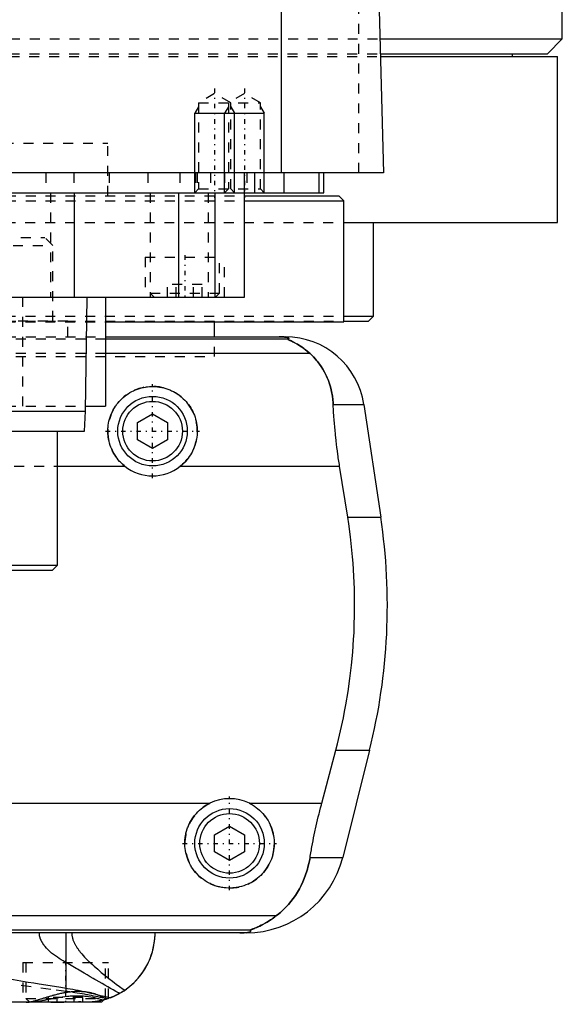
# Model space of a CAD drawing. Extents: x -90 to 90, y -104 to 484.
# Tile 4 of 8: x 25 to 80, y -67 to 32. Entities that reach past the tile are written whole.
import ezdxf

# ---------------------------------------------------------------- set-up
doc = ezdxf.new("R2010")
doc.units = 0
doc.linetypes.add('CENTER', pattern=[1.5, 0.45, -0.5, 0.05, -0.5])
doc.linetypes.add('DASHED', pattern=[2, 1, -1])
for name, color, linetype in [('AM_0', 7, 'CONTINUOUS'), ('AM_10', 7, 'CONTINUOUS'), ('AM_3', 7, 'DASHED'), ('AM_7', 7, 'CENTER')]:
    doc.layers.add(name, color=color, linetype=linetype)

msp = doc.modelspace()

# ---------------------------------------------------------------- linework, layer by layer
at = {"layer": 'AM_0', "color": 7, "linetype": 'CONTINUOUS'}
for p, q in [((80, 30), (80, 291.5)), ((51.744, 16.5), (51.744, 77.05)), ((60.5, 73.35), (62, 16.5)), ((61.608, 30), (80, 30)), ((78.5, 28.5), (80, 30)), ((61.649, 28.5), (78.5, 28.5)), ((61.658, 28.2), (79.5, 28.2)), ((75, 28.2), (75, 28.5)), ((79.5, 11.5), (79.5, 28.2)), ((62, 16.5), (-62, 16.5)), ((48, 4), (48, 16.5)), ((49, 16.5), (49, 14.5)), ((52, 14.5), (52, 16.5)), ((55.474, 16.5), (55.474, 14.5)), ((56, 14.5), (56, 16.5)), ((-56, 14.5), (56, 14.5)), ((30.85, 14.5), (30.85, 4)), ((41.361, 14.5), (41.361, 4)), ((45.003, 14.5), (45.003, 4)), ((48.014, 14.2), (57.5, 14.2)), ((58, 13.7), (57.5, 14.2)), ((48.014, 13.7), (58, 13.7)), ((58, 1.5), (58, 13.7)), ((58.063, 11.5), (79.5, 11.5)), ((61, 2.08), (61, 11.5)), ((-48, 4), (48, 4)), ((32, -7.5), (32.175, 4)), ((34, 4), (34, -7)), ((58.042, 2.08), (61, 2.08)), ((60.5, 1.58), (61, 2.08)), ((34.039, 1.5), (58, 1.5)), ((45, 0), (45, 1.5)), ((58.019, 1.58), (60.5, 1.58)), ((34, 0), (52.11, 0)), ((52.378, -0.254), (34, -0.254)), ((54.6, -1.693), (34, -1.693)), ((56.932, -6.813), (60.021, -6.813)), ((60.021, -6.813), (61.724, -18.159)), ((-32, -7.5), (32, -7.5)), ((31.9, -9.5), (32, -7.5)), ((32.008, -7), (34, -7)), ((37.25, -8.634), (38.75, -7.768)), ((38.75, -7.768), (40.25, -8.634)), ((37.25, -10.366), (37.25, -8.634)), ((40.25, -8.634), (40.25, -10.366)), ((-31.9, -9.5), (31.9, -9.5)), ((29.175, -23), (29.175, -9.5)), ((38.75, -11.232), (37.25, -10.366)), ((40.25, -10.366), (38.75, -11.232)), ((29.175, -13.032), (35.962, -13.032)), ((41.538, -13.032), (57.58, -13.032)), ((58.394, -18.159), (57.58, -13.032)), ((58.394, -18.159), (61.724, -18.159)), ((-29.175, -23), (29.175, -23)), ((-28.675, -23.5), (28.675, -23.5)), ((28.675, -23.5), (29.175, -23)), ((55.781, -46.968), (57.2, -41.616)), ((57.2, -41.616), (60.596, -41.616)), ((60.596, -41.616), (57.893, -52.426)), ((20, -46.968), (44.502, -46.968)), ((48.498, -46.968), (55.781, -46.968)), ((45, -50.134), (46.5, -49.268)), ((46.5, -49.268), (48, -50.134)), ((45, -51.866), (45, -50.134)), ((48, -50.134), (48, -51.866)), ((46.5, -52.732), (45, -51.866)), ((48, -51.866), (46.5, -52.732)), ((54.602, -52.426), (57.893, -52.426)), ((51.173, -58.307), (10, -58.307)), ((48.569, -59.746), (10, -59.746)), ((48.192, -60), (10.005, -60)), ((30.043, -65.574), (30.043, -60)), ((33.6, -67), (10.003, -67)), ((33.6, -67), (33.848, -66.752)), ((34.233, -66.634), (34.069, -66.687))]:
    msp.add_line(p, q, dxfattribs=at)
for points in [[(52.378, -0.254, 0), (52.391, -0.247, 0), (52.412, -0.231, 0), (52.43, -0.216, 0), (52.437, -0.209, 0), (52.443, -0.201, 0), (52.451, -0.186, 0), (52.454, -0.171, 0), (52.452, -0.157, 0), (52.445, -0.142, 0), (52.432, -0.128, 0), (52.423, -0.121, 0), (52.413, -0.113, 0), (52.386, -0.099, 0), (52.348, -0.084, 0), (52.298, -0.069, 0), (52.234, -0.053, 0), (52.189, -0.045, 0), (52.175, -0.043, 0), (52.16, -0.04, 0), (52.153, -0.039, 0), (52.145, -0.038, 0), (52.129, -0.036, 0), (52.113, -0.033, 0), (52.105, -0.032, 0), (52.096, -0.031, 0), (52.077, -0.029, 0), (52.057, -0.026, 0), (52.046, -0.025, 0), (52.035, -0.024, 0), (52.012, -0.022, 0), (51.988, -0.019, 0), (51.962, -0.017, 0), (51.934, -0.015, 0), (51.905, -0.013, 0), (51.89, -0.012, 0), (51.874, -0.011, 0), (51.842, -0.009, 0), (51.822, -0.008, 0), (51.816, -0.007, 0), (51.81, -0.007, 0), (51.807, -0.007, 0), (51.803, -0.007, 0), (51.797, -0.007, 0), (51.79, -0.006, 0), (51.784, -0.006, 0), (51.777, -0.006, 0), (51.77, -0.005, 0), (51.766, -0.005, 0), (51.763, -0.005, 0), (51.756, -0.005, 0), (51.748, -0.004, 0), (51.741, -0.004, 0), (51.734, -0.004, 0), (51.726, -0.004, 0), (51.723, -0.004, 0), (51.719, -0.003, 0), (51.712, -0.003, 0), (51.704, -0.003, 0), (51.697, -0.003, 0), (51.689, -0.003, 0), (51.682, -0.002, 0), (51.678, -0.002, 0), (51.674, -0.002, 0), (51.666, -0.002, 0), (51.657, -0.002, 0), (51.653, -0.002, 0), (51.649, -0.002, 0), (51.64, -0.001, 0), (51.631, -0.001, 0), (51.627, -0.001, 0), (51.623, -0.001, 0), (51.614, -0.001, 0), (51.605, -0.001, 0), (51.596, -0.001, 0), (51.587, -0.001, 0), (51.579, 0, 0), (51.574, 0, 0), (51.57, 0, 0), (51.562, 0, 0), (51.553, 0, 0), (51.544, 0, 0), (51.535, 0, 0), (51.525, 0, 0), (51.521, 0, 0), (51.516, 0, 0), (51.506, 0, 0), (51.497, 0, 0), (51.492, 0, 0)], [(54.6, -1.693, 0), (54.508, -1.609, 0), (54.325, -1.451, 0), (54.145, -1.305, 0), (54.057, -1.237, 0), (53.97, -1.172, 0), (53.799, -1.049, 0), (53.635, -0.938, 0), (53.477, -0.838, 0), (53.327, -0.748, 0), (53.184, -0.667, 0), (53.116, -0.63, 0), (53.051, -0.595, 0), (52.927, -0.531, 0), (52.812, -0.475, 0), (52.704, -0.424, 0), (52.644, -0.396, 0), (52.628, -0.389, 0), (52.612, -0.382, 0), (52.604, -0.378, 0), (52.596, -0.374, 0), (52.581, -0.367, 0), (52.566, -0.361, 0), (52.551, -0.354, 0), (52.537, -0.347, 0), (52.523, -0.341, 0), (52.516, -0.338, 0), (52.509, -0.335, 0), (52.496, -0.329, 0), (52.484, -0.323, 0), (52.478, -0.32, 0), (52.472, -0.317, 0), (52.46, -0.312, 0), (52.449, -0.307, 0), (52.444, -0.304, 0), (52.439, -0.302, 0), (52.429, -0.297, 0), (52.421, -0.292, 0), (52.412, -0.288, 0), (52.405, -0.284, 0), (52.398, -0.28, 0), (52.395, -0.278, 0), (52.392, -0.276, 0), (52.387, -0.272, 0), (52.383, -0.269, 0), (52.38, -0.266, 0), (52.377, -0.263, 0), (52.376, -0.261, 0), (52.375, -0.26, 0), (52.375, -0.259, 0), (52.376, -0.257, 0), (52.377, -0.255, 0), (52.378, -0.254, 0)], [(56.932, -6.813, 0), (56.922, -6.646, 0), (56.893, -6.315, 0), (56.85, -5.988, 0), (56.824, -5.825, 0), (56.795, -5.664, 0), (56.727, -5.345, 0), (56.647, -5.031, 0), (56.554, -4.722, 0), (56.448, -4.418, 0), (56.329, -4.121, 0), (56.266, -3.975, 0), (56.199, -3.83, 0), (56.056, -3.547, 0), (55.9, -3.271, 0), (55.733, -3.003, 0), (55.554, -2.744, 0), (55.363, -2.494, 0), (55.263, -2.372, 0), (55.16, -2.253, 0), (54.945, -2.021, 0), (54.718, -1.8, 0), (54.6, -1.693, 0)], [(35.962, -13.032, 0), (35.881, -12.967, 0), (35.726, -12.832, 0), (35.579, -12.693, 0), (35.508, -12.621, 0), (35.438, -12.547, 0), (35.303, -12.393, 0), (35.174, -12.231, 0), (35.051, -12.062, 0), (34.935, -11.886, 0), (34.827, -11.704, 0), (34.776, -11.611, 0), (34.727, -11.517, 0), (34.637, -11.325, 0), (34.555, -11.128, 0), (34.483, -10.929, 0), (34.42, -10.727, 0), (34.368, -10.523, 0), (34.345, -10.42, 0), (34.325, -10.318, 0), (34.292, -10.113, 0), (34.269, -9.909, 0), (34.261, -9.808, 0), (34.255, -9.707, 0), (34.25, -9.507, 0), (34.254, -9.308, 0), (34.259, -9.208, 0), (34.267, -9.108, 0), (34.289, -8.906, 0), (34.321, -8.704, 0), (34.362, -8.502, 0), (34.412, -8.302, 0), (34.472, -8.104, 0), (34.505, -8.006, 0), (34.541, -7.908, 0), (34.619, -7.716, 0), (34.705, -7.528, 0), (34.8, -7.345, 0), (34.902, -7.166, 0), (35.012, -6.994, 0), (35.07, -6.91, 0), (35.13, -6.827, 0), (35.253, -6.668, 0), (35.382, -6.515, 0), (35.517, -6.37, 0), (35.656, -6.232, 0), (35.803, -6.099, 0), (35.879, -6.035, 0), (35.958, -5.971, 0), (36.12, -5.849, 0), (36.289, -5.732, 0), (36.465, -5.623, 0), (36.647, -5.521, 0), (36.835, -5.428, 0), (36.93, -5.384, 0), (37.027, -5.343, 0), (37.223, -5.267, 0), (37.423, -5.2, 0), (37.625, -5.143, 0), (37.83, -5.095, 0), (38.035, -5.057, 0), (38.138, -5.042, 0), (38.241, -5.029, 0), (38.446, -5.01, 0), (38.649, -5.001, 0), (38.75, -5, 0), (38.851, -5.001, 0), (39.054, -5.01, 0), (39.259, -5.029, 0), (39.362, -5.042, 0), (39.465, -5.057, 0), (39.67, -5.095, 0), (39.875, -5.143, 0), (40.077, -5.2, 0), (40.277, -5.267, 0), (40.473, -5.343, 0), (40.57, -5.384, 0), (40.665, -5.428, 0), (40.853, -5.521, 0), (41.035, -5.623, 0), (41.211, -5.732, 0), (41.38, -5.849, 0), (41.542, -5.971, 0), (41.621, -6.035, 0), (41.697, -6.099, 0), (41.844, -6.232, 0), (41.983, -6.37, 0), (42.118, -6.515, 0), (42.247, -6.668, 0), (42.37, -6.827, 0), (42.43, -6.91, 0), (42.488, -6.994, 0), (42.598, -7.166, 0), (42.7, -7.345, 0), (42.795, -7.528, 0), (42.881, -7.716, 0), (42.959, -7.908, 0), (42.995, -8.006, 0), (43.028, -8.104, 0), (43.088, -8.302, 0), (43.138, -8.502, 0), (43.179, -8.704, 0), (43.211, -8.906, 0), (43.233, -9.108, 0), (43.241, -9.208, 0), (43.246, -9.308, 0), (43.25, -9.507, 0), (43.245, -9.707, 0), (43.239, -9.808, 0), (43.231, -9.909, 0), (43.208, -10.113, 0), (43.175, -10.318, 0), (43.155, -10.42, 0), (43.132, -10.523, 0), (43.08, -10.727, 0), (43.017, -10.929, 0), (42.945, -11.128, 0), (42.863, -11.325, 0), (42.773, -11.517, 0), (42.724, -11.611, 0), (42.673, -11.704, 0), (42.565, -11.886, 0), (42.449, -12.062, 0), (42.326, -12.231, 0), (42.197, -12.393, 0), (42.062, -12.547, 0), (41.992, -12.621, 0), (41.921, -12.693, 0), (41.774, -12.832, 0), (41.619, -12.967, 0), (41.538, -13.032, 0)], [(57.58, -13.032, 0), (57.553, -12.861, 0), (57.501, -12.52, 0), (57.451, -12.18, 0), (57.427, -12.01, 0), (57.403, -11.84, 0), (57.357, -11.498, 0), (57.313, -11.155, 0), (57.27, -10.81, 0), (57.23, -10.464, 0), (57.191, -10.117, 0), (57.173, -9.943, 0), (57.155, -9.769, 0), (57.12, -9.42, 0), (57.088, -9.071, 0), (57.058, -8.723, 0), (57.03, -8.374, 0), (57.004, -8.026, 0), (56.992, -7.852, 0), (56.981, -7.678, 0), (56.96, -7.331, 0), (56.941, -6.985, 0), (56.932, -6.813, 0)], [(57.2, -41.616, 0), (57.366, -40.978, 0), (57.676, -39.685, 0), (57.958, -38.376, 0), (58.088, -37.717, 0), (58.21, -37.055, 0), (58.431, -35.726, 0), (58.62, -34.395, 0), (58.777, -33.067, 0), (58.902, -31.746, 0), (58.995, -30.438, 0), (59.03, -29.791, 0), (59.057, -29.149, 0), (59.089, -27.883, 0), (59.094, -26.642, 0), (59.071, -25.384, 0), (59.018, -24.102, 0), (58.935, -22.799, 0), (58.882, -22.142, 0), (58.821, -21.482, 0), (58.674, -20.156, 0), (58.495, -18.825, 0), (58.394, -18.159, 0)], [(48.498, -46.968, 0), (48.601, -47.021, 0), (48.802, -47.134, 0), (48.997, -47.256, 0), (49.091, -47.321, 0), (49.183, -47.387, 0), (49.361, -47.526, 0), (49.529, -47.672, 0), (49.688, -47.824, 0), (49.84, -47.984, 0), (49.985, -48.153, 0), (50.055, -48.241, 0), (50.123, -48.331, 0), (50.253, -48.518, 0), (50.375, -48.712, 0), (50.486, -48.912, 0), (50.588, -49.119, 0), (50.679, -49.33, 0), (50.72, -49.438, 0), (50.759, -49.546, 0), (50.827, -49.765, 0), (50.884, -49.985, 0), (50.908, -50.096, 0), (50.93, -50.207, 0), (50.964, -50.428, 0), (50.986, -50.648, 0), (50.993, -50.758, 0), (50.998, -50.866, 0), (50.999, -51.081, 0), (50.99, -51.297, 0), (50.971, -51.514, 0), (50.94, -51.733, 0), (50.899, -51.95, 0), (50.874, -52.059, 0), (50.846, -52.167, 0), (50.783, -52.381, 0), (50.709, -52.592, 0), (50.625, -52.799, 0), (50.531, -53.001, 0), (50.427, -53.198, 0), (50.371, -53.294, 0), (50.314, -53.389, 0), (50.192, -53.573, 0), (50.062, -53.749, 0), (49.926, -53.918, 0), (49.783, -54.078, 0), (49.634, -54.229, 0), (49.557, -54.302, 0), (49.478, -54.374, 0), (49.312, -54.513, 0), (49.137, -54.646, 0), (48.954, -54.772, 0), (48.763, -54.889, 0), (48.565, -54.998, 0), (48.464, -55.049, 0), (48.361, -55.097, 0), (48.151, -55.186, 0), (47.937, -55.264, 0), (47.719, -55.332, 0), (47.498, -55.388, 0), (47.276, -55.433, 0), (47.165, -55.451, 0), (47.053, -55.466, 0), (46.83, -55.488, 0), (46.61, -55.499, 0), (46.5, -55.5, 0), (46.39, -55.499, 0), (46.17, -55.488, 0), (45.947, -55.466, 0), (45.835, -55.451, 0), (45.724, -55.433, 0), (45.502, -55.388, 0), (45.281, -55.332, 0), (45.063, -55.264, 0), (44.849, -55.186, 0), (44.639, -55.097, 0), (44.536, -55.049, 0), (44.435, -54.998, 0), (44.237, -54.889, 0), (44.046, -54.772, 0), (43.863, -54.646, 0), (43.688, -54.513, 0), (43.522, -54.374, 0), (43.443, -54.302, 0), (43.366, -54.229, 0), (43.217, -54.078, 0), (43.074, -53.918, 0), (42.938, -53.749, 0), (42.808, -53.573, 0), (42.686, -53.389, 0), (42.629, -53.294, 0), (42.573, -53.198, 0), (42.469, -53.001, 0), (42.375, -52.799, 0), (42.291, -52.592, 0), (42.217, -52.381, 0), (42.154, -52.167, 0), (42.126, -52.059, 0), (42.101, -51.95, 0), (42.06, -51.733, 0), (42.029, -51.514, 0), (42.01, -51.297, 0), (42.001, -51.081, 0), (42.002, -50.866, 0), (42.007, -50.758, 0), (42.014, -50.648, 0), (42.036, -50.428, 0), (42.07, -50.207, 0), (42.092, -50.096, 0), (42.116, -49.985, 0), (42.173, -49.765, 0), (42.241, -49.546, 0), (42.28, -49.438, 0), (42.321, -49.33, 0), (42.412, -49.119, 0), (42.514, -48.912, 0), (42.625, -48.712, 0), (42.747, -48.518, 0), (42.877, -48.331, 0), (42.945, -48.241, 0), (43.015, -48.153, 0), (43.16, -47.984, 0), (43.312, -47.824, 0), (43.471, -47.672, 0), (43.639, -47.526, 0), (43.817, -47.387, 0), (43.909, -47.321, 0), (44.003, -47.256, 0), (44.198, -47.134, 0), (44.399, -47.021, 0), (44.502, -46.968, 0)], [(54.602, -52.426, 0), (54.628, -52.273, 0), (54.68, -51.966, 0), (54.735, -51.66, 0), (54.762, -51.506, 0), (54.79, -51.353, 0), (54.848, -51.047, 0), (54.907, -50.741, 0), (54.968, -50.435, 0), (55.031, -50.131, 0), (55.095, -49.827, 0), (55.128, -49.676, 0), (55.161, -49.525, 0), (55.227, -49.223, 0), (55.296, -48.924, 0), (55.365, -48.626, 0), (55.436, -48.327, 0), (55.51, -48.027, 0), (55.547, -47.877, 0), (55.585, -47.726, 0), (55.662, -47.424, 0), (55.741, -47.12, 0), (55.781, -46.968, 0)], [(51.173, -58.307, 0), (51.326, -58.19, 0), (51.623, -57.947, 0), (51.906, -57.692, 0), (52.043, -57.559, 0), (52.177, -57.423, 0), (52.435, -57.143, 0), (52.681, -56.852, 0), (52.913, -56.549, 0), (53.132, -56.236, 0), (53.337, -55.912, 0), (53.435, -55.746, 0), (53.53, -55.578, 0), (53.708, -55.236, 0), (53.873, -54.885, 0), (54.024, -54.526, 0), (54.161, -54.159, 0), (54.284, -53.785, 0), (54.34, -53.595, 0), (54.393, -53.404, 0), (54.487, -53.017, 0), (54.568, -52.624, 0), (54.602, -52.426, 0)], [(48.569, -59.746, 0), (48.568, -59.745, 0), (48.567, -59.743, 0), (48.567, -59.741, 0), (48.567, -59.74, 0), (48.568, -59.739, 0), (48.57, -59.736, 0), (48.574, -59.733, 0), (48.578, -59.73, 0), (48.584, -59.727, 0), (48.591, -59.723, 0), (48.594, -59.721, 0), (48.598, -59.719, 0), (48.607, -59.715, 0), (48.617, -59.71, 0), (48.627, -59.706, 0), (48.638, -59.701, 0), (48.65, -59.696, 0), (48.657, -59.693, 0), (48.663, -59.69, 0), (48.677, -59.685, 0), (48.691, -59.679, 0), (48.698, -59.676, 0), (48.705, -59.673, 0), (48.72, -59.667, 0), (48.736, -59.661, 0), (48.744, -59.658, 0), (48.752, -59.655, 0), (48.769, -59.648, 0), (48.786, -59.641, 0), (48.804, -59.634, 0), (48.822, -59.627, 0), (48.841, -59.62, 0), (48.85, -59.616, 0), (48.86, -59.613, 0), (48.879, -59.605, 0), (48.899, -59.597, 0), (48.97, -59.569, 0), (49.095, -59.517, 0), (49.231, -59.459, 0), (49.381, -59.393, 0), (49.46, -59.356, 0), (49.542, -59.317, 0), (49.715, -59.232, 0), (49.897, -59.136, 0), (50.088, -59.03, 0), (50.285, -58.915, 0), (50.482, -58.793, 0), (50.581, -58.728, 0), (50.68, -58.663, 0), (50.878, -58.525, 0), (51.075, -58.381, 0), (51.173, -58.307, 0)], [(34.484, -66.545, 0), (34.742, -66.441, 0), (35.22, -66.216, 0), (35.664, -65.965, 0), (35.877, -65.829, 0), (36.083, -65.686, 0), (36.476, -65.382, 0), (36.842, -65.055, 0), (37.18, -64.708, 0), (37.49, -64.343, 0), (37.771, -63.962, 0), (37.901, -63.766, 0), (38.023, -63.567, 0), (38.245, -63.162, 0), (38.438, -62.747, 0), (38.602, -62.326, 0), (38.737, -61.901, 0), (38.843, -61.475, 0), (38.885, -61.261, 0), (38.921, -61.048, 0), (38.972, -60.625, 0), (38.997, -60.207, 0), (39, -60, 0)], [(35.945, -65.783, 0), (36.114, -65.664, 0), (36.438, -65.414, 0), (36.744, -65.148, 0), (36.89, -65.009, 0), (37.031, -64.867, 0), (37.299, -64.574, 0), (37.548, -64.269, 0), (37.777, -63.954, 0), (37.986, -63.629, 0), (38.175, -63.297, 0), (38.262, -63.128, 0), (38.344, -62.958, 0), (38.494, -62.614, 0), (38.623, -62.266, 0), (38.733, -61.916, 0), (38.823, -61.564, 0), (38.894, -61.212, 0), (38.923, -61.037, 0), (38.947, -60.862, 0), (38.981, -60.514, 0), (38.998, -60.17, 0), (39, -60, 0)], [(47.523, -60, 0), (47.528, -60, 0), (47.537, -60, 0), (47.546, -60, 0), (47.551, -60, 0), (47.556, -60, 0), (47.565, -60, 0), (47.575, -60, 0), (47.584, -60, 0), (47.594, -60, 0), (47.603, -60, 0), (47.608, -60, 0), (47.612, -60, 0), (47.622, -60, 0), (47.631, -59.999, 0), (47.64, -59.999, 0), (47.648, -59.999, 0), (47.657, -59.999, 0), (47.661, -59.999, 0), (47.665, -59.999, 0), (47.674, -59.999, 0), (47.682, -59.999, 0), (47.687, -59.999, 0), (47.691, -59.999, 0), (47.7, -59.998, 0), (47.708, -59.998, 0), (47.713, -59.998, 0), (47.717, -59.998, 0), (47.726, -59.998, 0), (47.734, -59.998, 0), (47.743, -59.997, 0), (47.751, -59.997, 0), (47.759, -59.997, 0), (47.763, -59.997, 0), (47.767, -59.997, 0), (47.775, -59.997, 0), (47.783, -59.996, 0), (47.791, -59.996, 0), (47.798, -59.996, 0), (47.805, -59.996, 0), (47.809, -59.996, 0), (47.812, -59.995, 0), (47.82, -59.995, 0), (47.827, -59.995, 0), (47.834, -59.995, 0), (47.842, -59.994, 0), (47.849, -59.994, 0), (47.852, -59.994, 0), (47.856, -59.994, 0), (47.863, -59.994, 0), (47.87, -59.993, 0), (47.894, -59.992, 0), (47.933, -59.99, 0), (47.95, -59.989, 0), (47.967, -59.989, 0), (47.999, -59.987, 0), (48.03, -59.984, 0), (48.06, -59.982, 0), (48.088, -59.98, 0), (48.115, -59.978, 0), (48.128, -59.977, 0), (48.14, -59.975, 0), (48.164, -59.973, 0), (48.187, -59.971, 0), (48.198, -59.97, 0), (48.209, -59.968, 0), (48.229, -59.966, 0), (48.248, -59.964, 0), (48.257, -59.963, 0), (48.265, -59.961, 0), (48.282, -59.959, 0), (48.298, -59.957, 0), (48.351, -59.948, 0), (48.428, -59.933, 0), (48.489, -59.918, 0), (48.536, -59.903, 0), (48.571, -59.888, 0), (48.585, -59.881, 0), (48.597, -59.874, 0), (48.615, -59.859, 0), (48.627, -59.844, 0), (48.633, -59.83, 0), (48.633, -59.815, 0), (48.628, -59.799, 0), (48.623, -59.792, 0), (48.617, -59.784, 0), (48.601, -59.769, 0), (48.581, -59.754, 0), (48.569, -59.746, 0)], [(9.996, -61.876, 0), (10.476, -61.976, 0), (11.482, -62.184, 0), (12.546, -62.401, 0), (13.1, -62.513, 0), (13.666, -62.626, 0), (14.831, -62.858, 0), (16, -63.087, 0), (17.163, -63.312, 0), (18.321, -63.534, 0), (19.473, -63.751, 0), (20.047, -63.859, 0), (20.619, -63.965, 0), (21.758, -64.174, 0), (22.89, -64.378, 0), (24.014, -64.577, 0), (25.13, -64.771, 0), (26.238, -64.96, 0), (26.788, -65.052, 0), (27.337, -65.143, 0), (28.426, -65.32, 0), (29.507, -65.491, 0), (30.043, -65.574, 0)], [(30.043, -65.574, 0), (30.181, -65.595, 0), (30.456, -65.641, 0), (30.727, -65.688, 0), (30.862, -65.713, 0), (30.995, -65.738, 0), (31.26, -65.789, 0), (31.522, -65.842, 0), (31.78, -65.897, 0), (32.034, -65.952, 0), (32.285, -66.009, 0), (32.41, -66.037, 0), (32.533, -66.066, 0), (32.777, -66.124, 0), (33.017, -66.181, 0), (33.253, -66.239, 0), (33.486, -66.297, 0), (33.715, -66.353, 0), (33.828, -66.382, 0), (33.939, -66.409, 0), (34.16, -66.464, 0), (34.377, -66.518, 0), (34.484, -66.545, 0)], [(35.945, -65.783, 0), (35.901, -65.812, 0), (35.814, -65.87, 0), (35.726, -65.926, 0), (35.682, -65.953, 0), (35.638, -65.981, 0), (35.549, -66.034, 0), (35.459, -66.086, 0), (35.369, -66.136, 0), (35.278, -66.185, 0), (35.187, -66.233, 0), (35.141, -66.256, 0), (35.095, -66.279, 0), (35.003, -66.323, 0), (34.91, -66.366, 0), (34.817, -66.408, 0), (34.724, -66.448, 0), (34.63, -66.487, 0), (34.583, -66.506, 0), (34.535, -66.525, 0), (34.441, -66.561, 0), (34.346, -66.595, 0), (34.298, -66.612, 0)], [(28.494, -67, 0), (28.611, -67, 0), (28.848, -66.997, 0), (29.09, -66.991, 0), (29.212, -66.988, 0), (29.335, -66.984, 0), (29.583, -66.976, 0), (29.831, -66.968, 0), (30.08, -66.959, 0), (30.329, -66.951, 0), (30.577, -66.944, 0), (30.701, -66.942, 0), (30.824, -66.939, 0), (31.068, -66.935, 0), (31.308, -66.933, 0), (31.544, -66.933, 0), (31.774, -66.935, 0), (31.997, -66.938, 0), (32.107, -66.941, 0), (32.215, -66.944, 0), (32.425, -66.95, 0), (32.627, -66.958, 0), (32.725, -66.962, 0)], [(34.484, -66.545, 0), (34.436, -66.562, 0), (34.34, -66.597, 0), (34.244, -66.63, 0), (34.196, -66.647, 0), (34.148, -66.662, 0), (34.051, -66.693, 0), (33.954, -66.722, 0), (33.857, -66.749, 0), (33.76, -66.775, 0), (33.662, -66.8, 0), (33.613, -66.812, 0), (33.564, -66.823, 0), (33.466, -66.845, 0), (33.368, -66.865, 0), (33.269, -66.884, 0), (33.17, -66.901, 0), (33.072, -66.917, 0), (33.022, -66.925, 0), (32.973, -66.932, 0), (32.874, -66.945, 0), (32.775, -66.957, 0), (32.725, -66.962, 0)], [(34.3, -66.611, 0), (34.3, -66.611, 0), (34.297, -66.612, 0), (34.292, -66.614, 0), (34.288, -66.616, 0), (34.284, -66.617, 0), (34.273, -66.621, 0), (34.259, -66.626, 0), (34.242, -66.631, 0), (34.223, -66.638, 0), (34.201, -66.645, 0), (34.188, -66.649, 0), (34.175, -66.653, 0), (34.147, -66.662, 0), (34.117, -66.672, 0), (34.083, -66.683, 0), (34.046, -66.694, 0), (34.007, -66.706, 0), (33.987, -66.712, 0), (33.965, -66.718, 0), (33.921, -66.731, 0), (33.873, -66.745, 0), (33.849, -66.751, 0)], [(34.298, -66.612, 0), (34.296, -66.613, 0), (34.291, -66.615, 0), (34.283, -66.617, 0), (34.278, -66.619, 0), (34.272, -66.621, 0), (34.26, -66.625, 0), (34.245, -66.63, 0), (34.227, -66.636, 0), (34.207, -66.643, 0), (34.184, -66.65, 0), (34.172, -66.654, 0), (34.159, -66.659, 0), (34.132, -66.667, 0), (34.102, -66.677, 0), (34.07, -66.687, 0), (34.035, -66.698, 0), (33.998, -66.709, 0), (33.978, -66.715, 0), (33.959, -66.72, 0), (33.917, -66.732, 0), (33.873, -66.745, 0), (33.85, -66.751, 0)]]:
    msp.add_polyline3d(points, dxfattribs=at)
for centre, radius in [((38.75, -9.5), 3.5), ((38.75, -9.5), 3), ((46.5, -51), 3.5), ((46.5, -51), 3)]:
    msp.add_circle(centre, radius, dxfattribs=at)
for centre, radius, start, end in [((52.11, -8), 8, 8.53297, 90), ((38.75, -9.5), 4.5, 231.7104, 308.2896), ((2.388, -27.062), 60, 345.96216, 8.53297), ((46.5, -51), 4.5, 63.63717, 116.36283), ((48.192, -50), 10, 270, 345.96216)]:
    msp.add_arc(centre, radius, start, end, dxfattribs=at)
at = {"layer": 'AM_10', "color": 7, "linetype": 'CONTINUOUS'}
for p, q in [((43.379, 23.156), (43, 22.5)), ((46.379, 23.156), (46, 22.5)), ((46.621, 23.156), (47, 22.5)), ((49.621, 23.156), (50, 22.5)), ((43, 14.5), (43, 22.5)), ((43, 22.5), (50, 22.5)), ((46, 14.5), (46, 22.5)), ((47, 14.5), (47, 22.5)), ((50, 14.5), (50, 22.5))]:
    msp.add_line(p, q, dxfattribs=at)
at = {"layer": 'AM_3', "color": 6, "linetype": 'DASHED'}
for p, q in [((59.5, 16.5), (59.5, 75.489)), ((-61.608, 30), (61.608, 30)), ((-61.658, 28.2), (61.658, 28.2)), ((-61.649, 28.5), (61.649, 28.5)), ((45, 24.5), (43.379, 23.564)), ((46.621, 23.564), (45, 24.5)), ((48, 24.5), (46.379, 23.564)), ((49.621, 23.564), (48, 24.5)), ((43.379, 23.564), (43.379, 14.879)), ((43.379, 23.564), (49.621, 23.564)), ((46.379, 23.564), (46.379, 14.879)), ((46.621, 14.879), (46.621, 23.564)), ((49.621, 14.879), (49.621, 23.564)), ((-34.25, 19.5), (34.25, 19.5)), ((34.25, 14.2), (34.25, 19.5)), ((28, 16.5), (28, 14.5)), ((30.84, 16.5), (30.84, 14.5)), ((34.381, 16.5), (34.381, 14.5)), ((38.286, 16.5), (38.286, 14.5)), ((41.5, 16.5), (41.5, 14.5)), ((43.087, 16.5), (43.087, 14.5)), ((43.236, 16.5), (43.236, 14.5)), ((44.587, 16.5), (44.587, 14.5)), ((46, 16.5), (46, 14.5)), ((48.25, 16.5), (48.25, 14.5)), ((43.379, 14.879), (43, 14.5)), ((43.379, 14.879), (49.621, 14.879)), ((46.379, 14.879), (46, 14.5)), ((47, 14.5), (46.621, 14.879)), ((50, 14.5), (49.621, 14.879)), ((-48.014, 14.2), (48.014, 14.2)), ((28.477, 14.5), (28.477, 4)), ((38.5, 14.5), (38.5, 4)), ((44.341, 14.5), (44.341, 4)), ((-48.014, 13.7), (48.014, 13.7)), ((-58.063, 11.5), (58.063, 11.5)), ((13.504, 10), (27.904, 10)), ((28.704, 9.2), (27.904, 10)), ((12.704, 9.2), (28.704, 9.2)), ((28.704, 1.6), (28.704, 9.2)), ((38, 8), (38, 4)), ((38, 8), (46, 8)), ((45.5, 4.4), (45.5, 8)), ((46, 4), (46, 8)), ((40.268, 4), (40.268, 5.25)), ((43.732, 5.25), (40.268, 5.25)), ((41.134, 4), (41.134, 5.25)), ((42.866, 4), (42.866, 5.25)), ((43.732, 4), (43.732, 5.25)), ((25.65, 4), (25.65, -7)), ((38.5, 4.4), (38.9, 4)), ((38.5, 4.4), (45.5, 4.4)), ((45.1, 4), (45.5, 4.4)), ((-58.042, 2.08), (58.042, 2.08)), ((-58.019, 1.58), (58.019, 1.58)), ((-34.039, 1.5), (34.039, 1.5)), ((11.204, 1.6), (30.204, 1.6)), ((30.204, 0), (30.204, 1.6)), ((45, 1.5), (45, 1.58)), ((-34, 0), (34, 0)), ((45, -2), (45, 0)), ((34, -0.254), (-34, -0.254)), ((34, -1.693), (-34, -1.693)), ((-45, -2), (45, -2)), ((-45, -2), (45, -2)), ((-32.008, -7), (32.008, -7)), ((-29.175, -13.032), (29.175, -13.032)), ((25.7, -63), (25.7, -67)), ((25.7, -63), (34.3, -63)), ((26, -63), (26, -66.6)), ((34, -66.6), (34, -63)), ((34.3, -66.611), (34.3, -63)), ((30.043, -65.905), (30.043, -65.574)), ((26, -66.6), (26.4, -67)), ((26, -66.6), (34, -66.6)), ((28.268, -67), (28.268, -66.5)), ((31.732, -66.5), (28.268, -66.5)), ((29.134, -67), (29.134, -66.5)), ((30.866, -67), (30.866, -66.5)), ((31.732, -67), (31.732, -66.5)), ((33.849, -66.751), (33.722, -66.785)), ((33.848, -66.752), (34, -66.6)), ((34.3, -66.611), (34.233, -66.634))]:
    msp.add_line(p, q, dxfattribs=at)
for points in [[(51.492, 0, 0), (51.497, 0, 0), (51.506, 0, 0), (51.516, 0, 0), (51.521, 0, 0), (51.525, 0, 0), (51.535, 0, 0), (51.544, 0, 0), (51.553, 0, 0), (51.562, 0, 0), (51.57, 0, 0), (51.574, 0, 0), (51.579, 0, 0), (51.587, -0.001, 0), (51.596, -0.001, 0), (51.605, -0.001, 0), (51.614, -0.001, 0), (51.623, -0.001, 0), (51.627, -0.001, 0), (51.631, -0.001, 0), (51.64, -0.001, 0), (51.649, -0.002, 0), (51.653, -0.002, 0), (51.657, -0.002, 0), (51.666, -0.002, 0), (51.674, -0.002, 0), (51.678, -0.002, 0), (51.682, -0.002, 0), (51.689, -0.003, 0), (51.697, -0.003, 0), (51.704, -0.003, 0), (51.712, -0.003, 0), (51.719, -0.003, 0), (51.723, -0.004, 0), (51.726, -0.004, 0), (51.734, -0.004, 0), (51.741, -0.004, 0), (51.748, -0.004, 0), (51.756, -0.005, 0), (51.763, -0.005, 0), (51.766, -0.005, 0), (51.77, -0.005, 0), (51.777, -0.006, 0), (51.784, -0.006, 0), (51.79, -0.006, 0), (51.797, -0.007, 0), (51.803, -0.007, 0), (51.807, -0.007, 0), (51.81, -0.007, 0), (51.816, -0.007, 0), (51.822, -0.008, 0), (51.842, -0.009, 0), (51.874, -0.011, 0), (51.89, -0.012, 0), (51.905, -0.013, 0), (51.934, -0.015, 0), (51.962, -0.017, 0), (51.988, -0.019, 0), (52.012, -0.022, 0), (52.035, -0.024, 0), (52.046, -0.025, 0), (52.057, -0.026, 0), (52.077, -0.029, 0), (52.096, -0.031, 0), (52.105, -0.032, 0), (52.113, -0.033, 0), (52.129, -0.036, 0), (52.145, -0.038, 0), (52.153, -0.039, 0), (52.16, -0.04, 0), (52.175, -0.043, 0), (52.189, -0.045, 0), (52.234, -0.053, 0), (52.298, -0.069, 0), (52.348, -0.084, 0), (52.386, -0.099, 0), (52.413, -0.113, 0), (52.423, -0.121, 0), (52.432, -0.128, 0), (52.445, -0.142, 0), (52.452, -0.157, 0), (52.454, -0.171, 0), (52.451, -0.186, 0), (52.443, -0.201, 0), (52.437, -0.209, 0), (52.43, -0.216, 0), (52.412, -0.231, 0), (52.391, -0.247, 0), (52.378, -0.254, 0)], [(52.378, -0.254, 0), (52.377, -0.255, 0), (52.376, -0.256, 0), (52.375, -0.258, 0), (52.375, -0.259, 0), (52.376, -0.26, 0), (52.377, -0.263, 0), (52.379, -0.265, 0), (52.381, -0.268, 0), (52.385, -0.271, 0), (52.389, -0.274, 0), (52.391, -0.275, 0), (52.394, -0.277, 0), (52.4, -0.281, 0), (52.406, -0.284, 0), (52.413, -0.288, 0), (52.421, -0.292, 0), (52.429, -0.296, 0), (52.433, -0.299, 0), (52.438, -0.301, 0), (52.447, -0.306, 0), (52.457, -0.31, 0), (52.462, -0.313, 0), (52.468, -0.315, 0), (52.479, -0.321, 0), (52.49, -0.326, 0), (52.496, -0.329, 0), (52.502, -0.331, 0), (52.514, -0.337, 0), (52.527, -0.343, 0), (52.54, -0.349, 0), (52.553, -0.355, 0), (52.567, -0.361, 0), (52.574, -0.364, 0), (52.581, -0.368, 0), (52.595, -0.374, 0), (52.61, -0.381, 0), (52.663, -0.405, 0), (52.763, -0.452, 0), (52.876, -0.506, 0), (52.999, -0.568, 0), (53.064, -0.602, 0), (53.132, -0.638, 0), (53.273, -0.717, 0), (53.426, -0.807, 0), (53.588, -0.908, 0), (53.758, -1.021, 0), (53.936, -1.147, 0), (54.027, -1.214, 0), (54.12, -1.286, 0), (54.309, -1.438, 0), (54.502, -1.605, 0), (54.6, -1.693, 0)], [(54.6, -1.693, 0), (54.718, -1.8, 0), (54.945, -2.021, 0), (55.16, -2.253, 0), (55.263, -2.372, 0), (55.363, -2.494, 0), (55.554, -2.744, 0), (55.733, -3.004, 0), (55.901, -3.271, 0), (56.056, -3.547, 0), (56.199, -3.831, 0), (56.266, -3.975, 0), (56.33, -4.121, 0), (56.448, -4.419, 0), (56.554, -4.722, 0), (56.647, -5.031, 0), (56.727, -5.345, 0), (56.795, -5.664, 0), (56.824, -5.825, 0), (56.85, -5.988, 0), (56.893, -6.315, 0), (56.922, -6.646, 0), (56.932, -6.813, 0)], [(54.602, -52.426, 0), (54.568, -52.624, 0), (54.487, -53.017, 0), (54.393, -53.404, 0), (54.34, -53.595, 0), (54.284, -53.785, 0), (54.161, -54.159, 0), (54.024, -54.526, 0), (53.873, -54.885, 0), (53.708, -55.236, 0), (53.529, -55.579, 0), (53.435, -55.747, 0), (53.337, -55.912, 0), (53.131, -56.236, 0), (52.912, -56.55, 0), (52.68, -56.852, 0), (52.435, -57.144, 0), (52.177, -57.424, 0), (52.043, -57.559, 0), (51.906, -57.692, 0), (51.622, -57.947, 0), (51.326, -58.19, 0), (51.173, -58.307, 0)], [(51.173, -58.307, 0), (51.062, -58.391, 0), (50.845, -58.549, 0), (50.632, -58.694, 0), (50.529, -58.762, 0), (50.427, -58.828, 0), (50.228, -58.949, 0), (50.037, -59.06, 0), (49.854, -59.159, 0), (49.681, -59.249, 0), (49.517, -59.329, 0), (49.439, -59.366, 0), (49.364, -59.401, 0), (49.221, -59.464, 0), (49.09, -59.52, 0), (48.964, -59.571, 0), (48.894, -59.599, 0), (48.875, -59.606, 0), (48.856, -59.614, 0), (48.847, -59.618, 0), (48.838, -59.621, 0), (48.82, -59.628, 0), (48.802, -59.635, 0), (48.785, -59.642, 0), (48.768, -59.649, 0), (48.751, -59.655, 0), (48.743, -59.658, 0), (48.735, -59.662, 0), (48.719, -59.668, 0), (48.704, -59.674, 0), (48.697, -59.677, 0), (48.69, -59.68, 0), (48.676, -59.685, 0), (48.662, -59.691, 0), (48.656, -59.693, 0), (48.65, -59.696, 0), (48.638, -59.701, 0), (48.627, -59.706, 0), (48.616, -59.711, 0), (48.607, -59.715, 0), (48.598, -59.719, 0), (48.594, -59.721, 0), (48.59, -59.723, 0), (48.584, -59.727, 0), (48.578, -59.73, 0), (48.574, -59.733, 0), (48.57, -59.736, 0), (48.568, -59.739, 0), (48.567, -59.74, 0), (48.567, -59.741, 0), (48.567, -59.743, 0), (48.568, -59.745, 0), (48.569, -59.746, 0)], [(30.043, -63.007, 0), (29.948, -62.953, 0), (29.754, -62.84, 0), (29.558, -62.721, 0), (29.459, -62.659, 0), (29.36, -62.595, 0), (29.164, -62.464, 0), (28.969, -62.327, 0), (28.778, -62.184, 0), (28.592, -62.036, 0), (28.413, -61.883, 0), (28.326, -61.804, 0), (28.242, -61.724, 0), (28.081, -61.56, 0), (27.929, -61.388, 0), (27.844, -61.282, 0), (27.821, -61.251, 0), (27.797, -61.219, 0), (27.786, -61.203, 0), (27.775, -61.188, 0), (27.752, -61.156, 0), (27.73, -61.123, 0), (27.708, -61.091, 0), (27.687, -61.058, 0), (27.666, -61.024, 0), (27.656, -61.008, 0), (27.646, -60.991, 0), (27.626, -60.957, 0), (27.607, -60.923, 0), (27.588, -60.888, 0), (27.57, -60.854, 0), (27.552, -60.819, 0), (27.544, -60.801, 0), (27.535, -60.783, 0), (27.519, -60.748, 0), (27.503, -60.712, 0), (27.495, -60.694, 0), (27.488, -60.676, 0), (27.473, -60.639, 0), (27.459, -60.602, 0), (27.453, -60.583, 0), (27.446, -60.565, 0), (27.434, -60.527, 0), (27.422, -60.49, 0), (27.412, -60.451, 0), (27.402, -60.413, 0), (27.392, -60.374, 0), (27.388, -60.355, 0), (27.384, -60.335, 0), (27.377, -60.297, 0), (27.37, -60.257, 0), (27.365, -60.218, 0), (27.36, -60.179, 0), (27.356, -60.139, 0), (27.355, -60.12, 0), (27.353, -60.1, 0), (27.351, -60.06, 0), (27.35, -60.02, 0), (27.35, -60, 0)], [(30.621, -60, 0), (30.621, -60.038, 0), (30.624, -60.113, 0), (30.629, -60.187, 0), (30.633, -60.225, 0), (30.638, -60.262, 0), (30.648, -60.335, 0), (30.662, -60.409, 0), (30.678, -60.482, 0), (30.696, -60.554, 0), (30.717, -60.626, 0), (30.728, -60.661, 0), (30.74, -60.697, 0), (30.765, -60.767, 0), (30.791, -60.836, 0), (30.82, -60.904, 0), (30.849, -60.971, 0), (30.881, -61.037, 0), (30.897, -61.07, 0), (30.914, -61.103, 0), (30.948, -61.167, 0), (30.983, -61.23, 0), (31.001, -61.262, 0), (31.019, -61.293, 0), (31.056, -61.354, 0), (31.094, -61.415, 0), (31.113, -61.445, 0), (31.133, -61.476, 0), (31.173, -61.536, 0), (31.214, -61.595, 0), (31.256, -61.654, 0), (31.299, -61.713, 0), (31.342, -61.771, 0), (31.364, -61.799, 0), (31.386, -61.828, 0), (31.431, -61.884, 0), (31.476, -61.94, 0), (31.635, -62.131, 0), (31.913, -62.439, 0), (32.21, -62.744, 0), (32.53, -63.053, 0), (32.697, -63.208, 0), (32.869, -63.364, 0), (33.225, -63.677, 0), (33.592, -63.988, 0), (33.969, -64.297, 0), (34.347, -64.599, 0), (34.719, -64.887, 0), (34.902, -65.026, 0), (35.083, -65.162, 0), (35.436, -65.422, 0), (35.778, -65.666, 0), (35.945, -65.783, 0)], [(35.437, -66.098, 0), (35.311, -66.032, 0), (35.053, -65.894, 0), (34.789, -65.75, 0), (34.654, -65.675, 0), (34.518, -65.6, 0), (34.243, -65.445, 0), (33.961, -65.284, 0), (33.674, -65.119, 0), (33.382, -64.95, 0), (33.085, -64.777, 0), (32.935, -64.689, 0), (32.783, -64.6, 0), (32.477, -64.42, 0), (32.166, -64.237, 0), (31.851, -64.052, 0), (31.531, -63.865, 0), (31.207, -63.675, 0), (31.043, -63.58, 0), (30.879, -63.485, 0), (30.547, -63.294, 0), (30.212, -63.103, 0), (30.043, -63.007, 0)], [(30.043, -65.905, 0), (28.496, -65.704, 0), (25.344, -65.272, 0)], [(26.032, -67, 0), (26.051, -67, 0), (26.091, -66.998, 0), (26.132, -66.996, 0), (26.154, -66.994, 0), (26.176, -66.992, 0), (26.222, -66.987, 0), (26.27, -66.98, 0), (26.319, -66.972, 0), (26.371, -66.963, 0), (26.424, -66.953, 0), (26.452, -66.948, 0), (26.479, -66.942, 0), (26.536, -66.93, 0), (26.595, -66.916, 0), (26.655, -66.901, 0), (26.717, -66.886, 0), (26.78, -66.87, 0), (26.812, -66.861, 0), (26.845, -66.852, 0), (26.911, -66.834, 0), (26.979, -66.815, 0), (27.013, -66.805, 0), (27.048, -66.795, 0), (27.119, -66.774, 0), (27.19, -66.753, 0), (27.227, -66.742, 0), (27.264, -66.731, 0), (27.338, -66.709, 0), (27.414, -66.686, 0), (27.491, -66.662, 0), (27.569, -66.638, 0), (27.648, -66.613, 0), (27.688, -66.601, 0), (27.728, -66.588, 0), (27.81, -66.563, 0), (27.892, -66.538, 0), (27.975, -66.512, 0), (28.06, -66.486, 0), (28.145, -66.46, 0), (28.188, -66.447, 0), (28.231, -66.434, 0), (28.318, -66.408, 0), (28.406, -66.382, 0), (28.494, -66.356, 0), (28.584, -66.331, 0), (28.674, -66.305, 0), (28.719, -66.292, 0), (28.765, -66.28, 0), (28.856, -66.255, 0), (28.948, -66.23, 0), (29.041, -66.206, 0), (29.134, -66.182, 0), (29.228, -66.159, 0), (29.275, -66.148, 0), (29.322, -66.137, 0), (29.417, -66.115, 0), (29.512, -66.094, 0), (29.607, -66.073, 0), (29.703, -66.054, 0), (29.799, -66.035, 0), (29.847, -66.026, 0), (29.895, -66.017, 0), (29.991, -66, 0), (30.088, -65.984, 0), (30.136, -65.976, 0), (30.185, -65.969, 0), (30.282, -65.955, 0), (30.379, -65.943, 0), (30.427, -65.937, 0), (30.476, -65.931, 0), (30.573, -65.921, 0), (30.67, -65.912, 0), (30.766, -65.904, 0), (30.862, -65.898, 0), (30.958, -65.893, 0), (31.005, -65.891, 0), (31.053, -65.889, 0), (31.147, -65.887, 0), (31.24, -65.886, 0), (31.333, -65.886, 0), (31.425, -65.888, 0), (31.516, -65.891, 0), (31.562, -65.893, 0), (31.607, -65.896, 0), (31.697, -65.901, 0), (31.786, -65.909, 0), (31.874, -65.917, 0), (31.961, -65.927, 0), (32.048, -65.938, 0), (32.091, -65.944, 0), (32.133, -65.95, 0), (32.217, -65.963, 0), (32.3, -65.978, 0), (32.381, -65.993, 0), (32.461, -66.01, 0), (32.539, -66.027, 0), (32.578, -66.036, 0), (32.617, -66.046, 0), (32.692, -66.065, 0), (32.766, -66.085, 0), (32.839, -66.106, 0), (32.91, -66.128, 0), (32.98, -66.15, 0), (33.014, -66.161, 0), (33.048, -66.173, 0), (33.114, -66.196, 0), (33.179, -66.22, 0), (33.211, -66.232, 0), (33.242, -66.245, 0), (33.304, -66.269, 0), (33.364, -66.294, 0), (33.393, -66.307, 0), (33.422, -66.32, 0), (33.479, -66.346, 0), (33.534, -66.371, 0), (33.587, -66.397, 0), (33.639, -66.423, 0), (33.688, -66.449, 0), (33.713, -66.462, 0), (33.736, -66.475, 0), (33.782, -66.501, 0), (33.827, -66.527, 0), (33.869, -66.552, 0), (33.91, -66.578, 0), (33.948, -66.603, 0), (33.967, -66.615, 0), (33.985, -66.628, 0), (34.02, -66.652, 0), (34.053, -66.676, 0), (34.069, -66.687, 0)], [(33.722, -66.785, 0), (33.651, -66.761, 0), (33.497, -66.712, 0), (33.33, -66.662, 0), (33.241, -66.637, 0), (33.149, -66.613, 0), (32.954, -66.565, 0), (32.747, -66.521, 0), (32.528, -66.48, 0), (32.298, -66.445, 0), (32.059, -66.415, 0), (31.936, -66.403, 0), (31.81, -66.392, 0), (31.662, -66.382, 0), (31.619, -66.38, 0), (31.575, -66.378, 0), (31.554, -66.377, 0), (31.532, -66.376, 0), (31.488, -66.374, 0), (31.444, -66.372, 0), (31.4, -66.371, 0), (31.356, -66.37, 0), (31.312, -66.369, 0), (31.289, -66.369, 0), (31.267, -66.368, 0), (31.222, -66.368, 0), (31.177, -66.368, 0), (31.132, -66.368, 0), (31.087, -66.368, 0), (31.042, -66.368, 0), (31.019, -66.369, 0), (30.996, -66.369, 0), (30.951, -66.37, 0), (30.905, -66.371, 0), (30.86, -66.372, 0), (30.814, -66.374, 0), (30.768, -66.376, 0), (30.745, -66.377, 0), (30.722, -66.378, 0), (30.677, -66.38, 0), (30.631, -66.382, 0), (30.47, -66.392, 0), (30.331, -66.403, 0), (30.193, -66.415, 0), (29.915, -66.445, 0), (29.638, -66.48, 0), (29.499, -66.5, 0)], [(34.197, -66.646, 0), (34.096, -66.626, 0), (33.892, -66.585, 0), (33.684, -66.543, 0), (33.578, -66.522, 0), (33.472, -66.5, 0), (33.256, -66.457, 0), (33.037, -66.413, 0), (32.815, -66.369, 0), (32.59, -66.325, 0), (32.361, -66.281, 0), (32.246, -66.259, 0), (32.13, -66.237, 0), (31.895, -66.194, 0), (31.658, -66.152, 0), (31.417, -66.11, 0), (31.173, -66.07, 0), (30.927, -66.03, 0), (30.803, -66.011, 0), (30.678, -65.992, 0), (30.426, -65.956, 0), (30.171, -65.922, 0), (30.043, -65.905, 0)], [(28.268, -66.718, 0), (28.206, -66.731, 0), (28.083, -66.755, 0), (27.962, -66.779, 0), (27.903, -66.791, 0), (27.844, -66.802, 0), (27.727, -66.825, 0), (27.613, -66.847, 0), (27.501, -66.868, 0), (27.391, -66.887, 0), (27.284, -66.906, 0), (27.231, -66.915, 0), (27.179, -66.923, 0), (27.078, -66.939, 0), (26.979, -66.954, 0), (26.882, -66.966, 0), (26.789, -66.977, 0), (26.699, -66.986, 0), (26.655, -66.99, 0), (26.613, -66.993, 0), (26.53, -66.997, 0), (26.45, -67, 0), (26.412, -67, 0)], [(29.499, -66.5, 0), (29.464, -66.505, 0), (29.393, -66.516, 0), (29.322, -66.527, 0), (29.287, -66.533, 0), (29.252, -66.538, 0), (29.182, -66.55, 0), (29.112, -66.562, 0), (29.043, -66.573, 0), (28.973, -66.586, 0), (28.904, -66.598, 0), (28.87, -66.604, 0), (28.836, -66.61, 0), (28.768, -66.623, 0), (28.7, -66.635, 0), (28.632, -66.648, 0), (28.565, -66.661, 0), (28.498, -66.674, 0), (28.465, -66.68, 0), (28.432, -66.686, 0), (28.366, -66.699, 0), (28.301, -66.712, 0), (28.268, -66.718, 0)], [(32.376, -66.99, 0), (32.302, -66.989, 0), (32.151, -66.987, 0), (31.996, -66.985, 0), (31.917, -66.984, 0), (31.838, -66.984, 0), (31.677, -66.983, 0), (31.513, -66.982, 0), (31.347, -66.982, 0), (31.178, -66.983, 0), (31.008, -66.984, 0), (30.922, -66.985, 0), (30.835, -66.985, 0), (30.661, -66.987, 0), (30.486, -66.989, 0), (30.31, -66.991, 0), (30.134, -66.994, 0), (29.957, -66.996, 0), (29.869, -66.997, 0), (29.781, -66.998, 0), (29.605, -66.999, 0), (29.43, -67, 0), (29.343, -67, 0)], [(33.85, -66.751, 0), (33.816, -66.76, 0), (33.743, -66.779, 0), (33.666, -66.799, 0), (33.626, -66.809, 0), (33.585, -66.818, 0), (33.5, -66.837, 0), (33.411, -66.856, 0), (33.318, -66.875, 0), (33.222, -66.893, 0), (33.123, -66.909, 0), (33.073, -66.917, 0), (33.022, -66.925, 0), (32.917, -66.94, 0), (32.808, -66.953, 0), (32.694, -66.966, 0), (32.576, -66.976, 0), (32.454, -66.985, 0), (32.392, -66.989, 0), (32.328, -66.992, 0), (32.199, -66.997, 0), (32.067, -67, 0), (32, -67, 0)], [(33.85, -66.751, 0), (33.821, -66.759, 0), (33.761, -66.775, 0), (33.698, -66.791, 0), (33.665, -66.799, 0), (33.631, -66.807, 0), (33.562, -66.824, 0), (33.489, -66.84, 0), (33.414, -66.856, 0), (33.337, -66.871, 0), (33.257, -66.886, 0), (33.216, -66.894, 0), (33.175, -66.901, 0), (33.091, -66.914, 0), (33.005, -66.927, 0), (32.917, -66.94, 0), (32.825, -66.951, 0), (32.731, -66.962, 0), (32.682, -66.967, 0), (32.633, -66.971, 0), (32.532, -66.98, 0), (32.429, -66.987, 0), (32.376, -66.99, 0)]]:
    msp.add_polyline3d(points, dxfattribs=at)
for centre, start, end in [((38.75, -9.5), 308.2896, 231.7104), ((46.5, -51), 116.36283, 63.63717)]:
    msp.add_arc(centre, 4.5, start, end, dxfattribs=at)
at = {"layer": 'AM_7', "color": 4, "linetype": 'CENTER'}
for p, q in [((45, 25), (45, 14)), ((48, 25), (48, 14)), ((42, 8.2), (42, 3.8)), ((38.75, -14.225), (38.75, -4.775)), ((34.025, -9.5), (43.475, -9.5)), ((46.5, -55.725), (46.5, -46.275)), ((41.775, -51), (51.225, -51)), ((30, -62.8), (30, -67.2))]:
    msp.add_line(p, q, dxfattribs=at)

doc.saveas('drawing.dxf')
